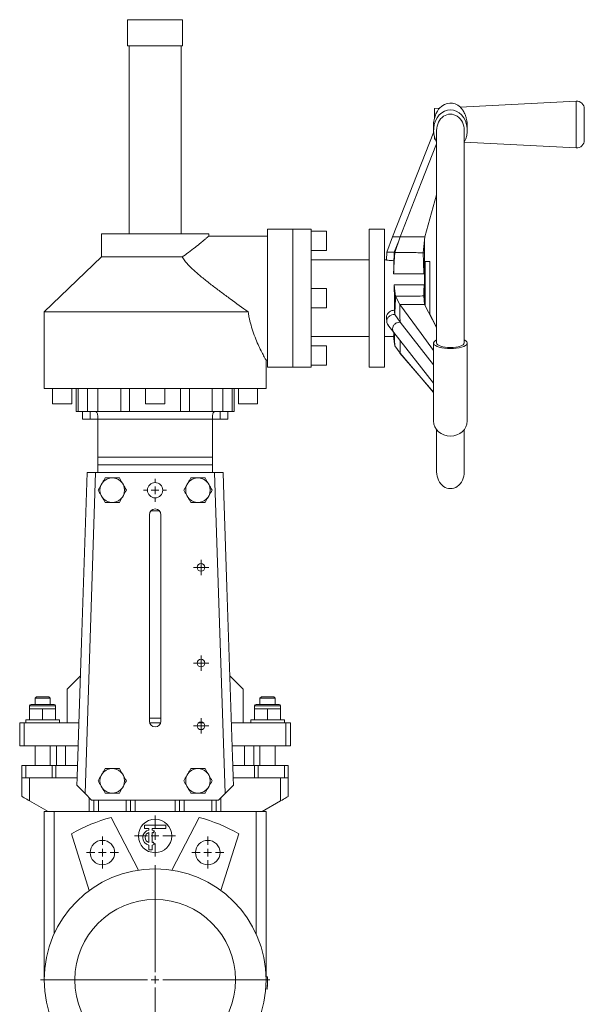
# Model space of a CAD drawing. Header units: millimetres. Extents: x -162 to 643, y -61 to 932.
# Tile 2 of 3: x -162 to 207, y 288 to 932. Entities that reach past the tile are written whole.
import ezdxf

# ---------------------------------------------------------------- set-up
doc = ezdxf.new("R2010")
doc.units = ezdxf.units.MM

# ---------------------------------------------------------------- blocks, each defined once
blk = doc.blocks.new('SW_CENTERMARKSYMBOL_0')
at = {"color": 0, "linetype": 'Continuous', "lineweight": 0}
for p, q in [((0, 5), (0, 75)), ((-5, 0), (-75, 0)), ((0, 0), (-2.5, 0)), ((0, 0), (0, 2.5)), ((0, 0), (0, -2.5)), ((0, 0), (2.5, 0)), ((5, 0), (75, 0)), ((0, -5), (0, -75))]:
    blk.add_line(p, q, dxfattribs=at)
blk = doc.blocks.new('SW_CENTERMARKSYMBOL_1')
at = {"color": 0, "linetype": 'Continuous', "lineweight": 0}
for p, q in [((0, 5), (0, 10.5)), ((-5, 0), (-10.5, 0)), ((0, 0), (-2.5, 0)), ((0, 0), (0, 2.5)), ((0, 0), (0, -2.5)), ((0, 0), (2.5, 0)), ((5, 0), (10.5, 0)), ((0, -5), (0, -10.5))]:
    blk.add_line(p, q, dxfattribs=at)
blk = doc.blocks.new('SW_CENTERMARKSYMBOL_2')
at = {"color": 0, "linetype": 'Continuous', "lineweight": 0}
for p, q in [((0, 5), (0, 10.5)), ((-5, 0), (-10.5, 0)), ((0, 0), (-2.5, 0)), ((0, 0), (0, 2.5)), ((0, 0), (0, -2.5)), ((0, 0), (2.5, 0)), ((5, 0), (10.5, 0)), ((0, -5), (0, -10.5))]:
    blk.add_line(p, q, dxfattribs=at)
blk = doc.blocks.new('SW_CENTERMARKSYMBOL_5')
at = {"color": 0, "linetype": 'Continuous', "lineweight": 0}
for p, q in [((0, 5), (0, 13.4)), ((-5, 0), (-13.4, 0)), ((0, 0), (-2.5, 0)), ((0, 0), (0, 2.5)), ((0, 0), (0, -2.5)), ((0, 0), (2.5, 0)), ((5, 0), (13.4, 0)), ((0, -5), (0, -13.4))]:
    blk.add_line(p, q, dxfattribs=at)
blk = doc.blocks.new('SW_CENTERMARKSYMBOL_6')
at = {"color": 0, "linetype": 'Continuous', "lineweight": 0}
for p, q in [((-2.5, 0), (-5, 0)), ((0, 0), (-2.5, 0)), ((0, 2.5), (0, 5)), ((0, 0), (0, 2.5)), ((0, 0), (0, -2.5)), ((0, 0), (2.5, 0)), ((2.5, 0), (5, 0)), ((0, -2.5), (0, -5))]:
    blk.add_line(p, q, dxfattribs=at)
blk = doc.blocks.new('SW_CENTERMARKSYMBOL_7')
at = {"color": 0, "linetype": 'Continuous', "lineweight": 0}
for p, q in [((-2.5, 0), (-5, 0)), ((0, 0), (-2.5, 0)), ((0, 2.5), (0, 5)), ((0, 0), (0, 2.5)), ((0, 0), (0, -2.5)), ((0, 0), (2.5, 0)), ((2.5, 0), (5, 0)), ((0, -2.5), (0, -5))]:
    blk.add_line(p, q, dxfattribs=at)
blk = doc.blocks.new('SW_CENTERMARKSYMBOL_8')
at = {"color": 0, "linetype": 'Continuous', "lineweight": 0}
for p, q in [((-2.5, 0), (-5, 0)), ((0, 0), (-2.5, 0)), ((0, 2.5), (0, 5)), ((0, 0), (0, 2.5)), ((0, 0), (0, -2.5)), ((0, 0), (2.5, 0)), ((2.5, 0), (5, 0)), ((0, -2.5), (0, -5))]:
    blk.add_line(p, q, dxfattribs=at)
blk = doc.blocks.new('SW_CENTERMARKSYMBOL_9')
at = {"color": 0, "linetype": 'Continuous', "lineweight": 0}
for p, q in [((0, 5), (0, 7.5)), ((-5, 0), (-7.5, 0)), ((0, 0), (-2.5, 0)), ((0, 0), (0, 2.5)), ((0, 0), (0, -2.5)), ((0, 0), (2.5, 0)), ((5, 0), (7.5, 0)), ((0, -5), (0, -7.5))]:
    blk.add_line(p, q, dxfattribs=at)

msp = doc.modelspace()

# ---------------------------------------------------------------- linework, layer by layer
at = {"color": 7, "linetype": 'Continuous', "lineweight": 15}
for p, q in [((-91.52, 931.82), (-91.52, 914.82)), ((-91.52, 931.82), (-73.52, 931.82)), ((-73.52, 931.82), (-55.52, 931.82)), ((-55.52, 914.82), (-55.52, 931.82)), ((-91.52, 914.82), (-73.52, 914.82)), ((-90.52, 914.82), (-90.52, 791.82)), ((-73.52, 914.82), (-55.52, 914.82)), ((-56.52, 791.82), (-56.52, 914.82)), ((201.72, 878.55), (125.95, 874.69)), ((112.32, 873.99), (108.98, 873.82)), ((108.98, 867.09), (108.98, 873.82)), ((206.98, 863.32), (206.98, 873.56)), ((108.48, 863.32), (108.48, 859.46)), ((130.48, 859.46), (130.48, 862.74)), ((206.98, 853.08), (206.98, 863.32)), ((108.56, 858.46), (81.66, 789.9)), ((110.48, 859.46), (110.48, 720.45)), ((128.48, 720.45), (128.48, 859.46)), ((108.98, 853.7), (108.98, 855.42)), ((109.6, 853.79), (108.98, 853.7)), ((128.56, 851.82), (201.72, 848.09)), ((102.74, 789.85), (110.48, 817.25)), ((-108.52, 791.82), (-108.52, 776.82)), ((-108.52, 791.82), (-73.52, 791.82)), ((-73.52, 791.82), (-38.52, 791.82)), ((-38.52, 790.25), (-38.52, 791.82)), ((16.38, 794.82), (-0.12, 794.82)), ((-0.12, 749.82), (-0.12, 794.82)), ((16.38, 749.82), (16.38, 794.82)), ((16.48, 793.82), (16.38, 793.82)), ((28.48, 794.82), (16.48, 794.82)), ((16.48, 749.82), (16.48, 794.82)), ((28.48, 749.82), (28.48, 794.82)), ((38.48, 793.57), (28.48, 793.57)), ((38.48, 793.57), (38.48, 781.07)), ((76.48, 794.82), (66.48, 794.82)), ((66.48, 749.82), (66.48, 794.82)), ((76.48, 749.82), (76.48, 794.82)), ((-0.12, 790.32), (-38.61, 790.32)), ((81.66, 789.9), (77.84, 779.8)), ((82.74, 779.82), (85.71, 787.38)), ((83.14, 779.73), (86.55, 789.89)), ((85.7, 787.36), (85.7, 787.38)), ((85.71, 787.38), (85.71, 787.4)), ((101.75, 779.51), (102.74, 789.85)), ((102.48, 779.33), (102.48, 787.17)), ((28.48, 781.07), (38.48, 781.07)), ((77.84, 779.8), (77.62, 774.81)), ((102.48, 774.82), (102.48, 779.33)), ((-108.52, 776.82), (-146.02, 740.82)), ((-108.52, 776.82), (-55.81, 776.82)), ((66.48, 774.82), (28.48, 774.82)), ((77.67, 774.82), (76.48, 774.82)), ((102.48, 774.82), (102.48, 747.15)), ((105.98, 773.82), (102.98, 773.82)), ((102.98, 749.82), (102.98, 773.82)), ((105.98, 749.82), (105.98, 773.82)), ((102.98, 763.82), (102.48, 763.82)), ((38.48, 756.07), (28.48, 756.07)), ((38.48, 756.07), (38.48, 743.57)), ((-0.12, 704.82), (-0.12, 749.82)), ((16.38, 704.82), (16.38, 749.82)), ((16.48, 704.82), (16.48, 749.82)), ((28.48, 704.82), (28.48, 749.82)), ((66.48, 704.82), (66.48, 749.82)), ((76.48, 704.82), (76.48, 749.82)), ((83.69, 751.16), (86.34, 745.63)), ((102.05, 751.24), (102.63, 745.65)), ((102.98, 744.98), (102.98, 749.82)), ((105.98, 739.27), (105.98, 749.82)), ((-146.02, 740.82), (-146.02, 690.82)), ((-146.02, 740.82), (-12.72, 740.82)), ((28.48, 743.57), (38.48, 743.57)), ((102.63, 745.65), (110.48, 730.75)), ((77.63, 736.9), (77.86, 734.39)), ((83.11, 739.2), (86.56, 734.12)), ((105.98, 739.47), (110.48, 730.88)), ((78.66, 732.38), (82.5, 727.4)), ((82.52, 727.38), (108.48, 694.29)), ((28.48, 724.82), (66.48, 724.82)), ((76.48, 724.82), (82.4, 724.82)), ((38.48, 718.57), (28.48, 718.57)), ((38.48, 718.57), (38.48, 712.32)), ((83.14, 718.65), (86.55, 713.96)), ((85.69, 715.14), (86.34, 713.97)), ((108.48, 720.45), (108.48, 669.57)), ((130.48, 669.57), (130.48, 720.45)), ((-1.02, 690.82), (-1.02, 709.32)), ((-1.02, 709.32), (-0.12, 709.32)), ((38.48, 712.32), (38.48, 706.07)), ((86.54, 713.97), (86.34, 713.97)), ((-0.12, 704.82), (16.38, 704.82)), ((16.38, 705.82), (16.48, 705.82)), ((16.48, 704.82), (28.48, 704.82)), ((28.48, 706.07), (38.48, 706.07)), ((66.48, 704.82), (76.48, 704.82)), ((-146.02, 690.82), (-73.52, 690.82)), ((-140.52, 690.82), (-140.52, 680.82)), ((-128.02, 680.82), (-128.02, 690.82)), ((-125.1, 690.82), (-125.1, 675.82)), ((-123.86, 690.82), (-123.86, 675.82)), ((-117.75, 690.82), (-117.75, 675.82)), ((-110.91, 690.82), (-110.91, 675.82)), ((-95.91, 690.82), (-95.91, 675.82)), ((-90.18, 690.82), (-90.18, 675.82)), ((-79.77, 690.82), (-79.77, 680.82)), ((-73.52, 690.82), (-1.02, 690.82)), ((-67.27, 680.82), (-67.27, 690.82)), ((-56.87, 690.82), (-56.87, 675.82)), ((-51.14, 690.82), (-51.14, 675.82)), ((-36.14, 690.82), (-36.14, 675.82)), ((-29.3, 690.82), (-29.3, 675.82)), ((-23.19, 690.82), (-23.19, 675.82)), ((-21.95, 675.82), (-21.95, 690.82)), ((-19.02, 690.82), (-19.02, 680.82)), ((-6.52, 680.82), (-6.52, 690.82)), ((-128.02, 680.82), (-140.52, 680.82)), ((-125.1, 675.82), (-123.86, 675.82)), ((-123.86, 675.82), (-117.75, 675.82)), ((-121.02, 670.82), (-121.02, 675.82)), ((-117.75, 675.82), (-110.91, 675.82)), ((-116.02, 675.82), (-116.02, 670.82)), ((-110.91, 675.82), (-110.8, 675.82)), ((-36.25, 675.82), (-110.8, 675.82)), ((-67.27, 680.82), (-79.77, 680.82)), ((-36.25, 675.82), (-36.14, 675.82)), ((-36.14, 675.82), (-29.3, 675.82)), ((-31.02, 675.82), (-31.02, 670.82)), ((-29.3, 675.82), (-23.19, 675.82)), ((-26.02, 675.82), (-26.02, 670.82)), ((-23.19, 675.82), (-21.95, 675.82)), ((-6.52, 680.82), (-19.02, 680.82)), ((-116.02, 670.82), (-121.02, 670.82)), ((-111.02, 670.82), (-116.02, 670.82)), ((-36.02, 670.82), (-111.02, 670.82)), ((-111.02, 670.82), (-111.02, 645.82)), ((-31.02, 670.82), (-36.02, 670.82)), ((-36.02, 670.82), (-36.02, 645.82)), ((-26.02, 670.82), (-31.02, 670.82)), ((110.48, 663.87), (110.48, 636.32)), ((128.48, 636.32), (128.48, 663.87)), ((-36.02, 645.82), (-111.02, 645.82)), ((-111.02, 645.82), (-111.02, 640.82)), ((-36.02, 645.82), (-36.02, 640.82)), ((-36.02, 640.82), (-111.02, 640.82)), ((-111.02, 640.82), (-111.02, 635.82)), ((-36.02, 640.82), (-36.02, 635.82)), ((-112.44, 635.82), (-119.29, 426.09)), ((-118.02, 635.82), (-112.44, 635.82)), ((-112.44, 635.82), (-73.52, 635.82)), ((-100.89, 632.33), (-102.16, 632.33)), ((-73.52, 635.82), (-34.61, 635.82)), ((-44.89, 632.33), (-46.16, 632.33)), ((-27.76, 426.09), (-34.61, 635.82)), ((-34.61, 635.82), (-29.02, 635.82)), ((-108.77, 627.77), (-110.76, 624.33)), ((-108.14, 628.88), (-108.77, 627.77)), ((-94.28, 627.77), (-94.91, 628.88)), ((-52.77, 627.77), (-54.76, 624.33)), ((-52.14, 628.88), (-52.77, 627.77)), ((-38.28, 627.77), (-38.91, 628.88)), ((-108.77, 620.88), (-108.14, 619.77)), ((-94.91, 619.77), (-94.28, 620.88)), ((-52.77, 620.88), (-52.14, 619.77)), ((-38.91, 619.77), (-38.28, 620.88)), ((-102.16, 616.32), (-100.89, 616.32)), ((-46.16, 616.32), (-44.89, 616.32)), ((-77.27, 473.32), (-77.27, 608.32)), ((-70.73, 610.82), (-76.32, 610.82)), ((-69.77, 608.32), (-69.77, 473.32)), ((-122.37, 502.98), (-131.02, 494.32)), ((-16.02, 494.32), (-24.68, 502.98)), ((-151.02, 489.32), (-152.02, 488.32)), ((-151.02, 489.32), (-147.02, 489.32)), ((-147.02, 489.32), (-143.02, 489.32)), ((-142.02, 488.32), (-143.02, 489.32)), ((-131.02, 472.32), (-131.02, 494.32)), ((-16.02, 472.32), (-16.02, 494.32)), ((-4.02, 489.32), (-5.02, 488.32)), ((-4.02, 489.32), (-0.02, 489.32)), ((-0.02, 489.32), (3.98, 489.32)), ((4.98, 488.32), (3.98, 489.32)), ((-155.52, 483.32), (-155.52, 481.32)), ((-154.52, 484.32), (-147.02, 484.32)), ((-152.02, 488.32), (-152.02, 484.32)), ((-147.02, 488.32), (-152.02, 488.32)), ((-142.02, 488.32), (-147.02, 488.32)), ((-147.02, 484.32), (-139.52, 484.32)), ((-142.02, 484.32), (-142.02, 488.32)), ((-138.52, 481.32), (-138.52, 483.32)), ((-8.52, 483.32), (-8.52, 481.32)), ((-7.52, 484.32), (-0.02, 484.32)), ((-5.02, 488.32), (-5.02, 484.32)), ((-0.02, 488.32), (-5.02, 488.32)), ((4.98, 488.32), (-0.02, 488.32)), ((-0.02, 484.32), (7.48, 484.32)), ((4.98, 484.32), (4.98, 488.32)), ((8.48, 481.32), (8.48, 483.32)), ((-155.52, 481.32), (-155.52, 474.32)), ((-151.27, 481.32), (-155.52, 481.32)), ((-147.02, 481.32), (-151.27, 481.32)), ((-147.02, 481.32), (-147.02, 474.32)), ((-142.77, 481.32), (-147.02, 481.32)), ((-138.52, 481.32), (-142.77, 481.32)), ((-138.52, 481.32), (-138.52, 474.32)), ((-8.52, 481.32), (-8.52, 474.32)), ((-8.52, 481.32), (-4.27, 481.32)), ((-4.27, 481.32), (-0.02, 481.32)), ((-0.02, 481.32), (-0.02, 474.32)), ((-0.02, 481.32), (4.23, 481.32)), ((4.23, 481.32), (8.48, 481.32)), ((8.48, 481.32), (8.48, 474.32)), ((-162.02, 472.32), (-162.02, 457.32)), ((-162.02, 472.32), (-159.02, 472.32)), ((-159.02, 472.32), (-159.02, 457.32)), ((-159.02, 472.32), (-123.37, 472.32)), ((-158.02, 474.32), (-158.02, 472.32)), ((-147.02, 474.32), (-158.02, 474.32)), ((-136.02, 474.32), (-147.02, 474.32)), ((-136.02, 472.32), (-136.02, 474.32)), ((-77.27, 475.32), (-69.77, 475.32)), ((-77.14, 472.32), (-69.91, 472.32)), ((-45.02, 472.32), (-42.02, 472.32)), ((-23.68, 472.32), (11.98, 472.32)), ((-11.02, 474.32), (-11.02, 472.32)), ((-11.02, 474.32), (-0.02, 474.32)), ((-0.02, 474.32), (10.98, 474.32)), ((10.98, 472.32), (10.98, 474.32)), ((11.98, 472.32), (11.98, 457.32)), ((11.98, 472.32), (14.98, 472.32)), ((14.98, 472.32), (14.98, 457.32)), ((-162.02, 457.32), (-159.02, 457.32)), ((-159.02, 457.32), (-123.86, 457.32)), ((-152.02, 457.32), (-152.02, 444.32)), ((-142.02, 444.32), (-142.02, 457.32)), ((-138.02, 457.32), (-138.02, 444.32)), ((-132.02, 457.32), (-132.02, 444.32)), ((-23.19, 457.32), (11.98, 457.32)), ((-15.02, 457.32), (-15.02, 444.32)), ((-9.02, 457.32), (-9.02, 444.32)), ((-5.02, 457.32), (-5.02, 444.32)), ((4.98, 444.32), (4.98, 457.32)), ((11.98, 457.32), (14.98, 457.32)), ((-160.52, 436.32), (-160.52, 444.32)), ((-160.52, 444.32), (-158.02, 444.32)), ((-158.02, 436.32), (-158.02, 444.32)), ((-158.02, 444.32), (-140.9, 444.32)), ((-140.9, 436.32), (-140.9, 444.32)), ((-140.9, 444.32), (-138.4, 444.32)), ((-138.4, 436.32), (-138.4, 444.32)), ((-138.4, 444.32), (-124.29, 444.32)), ((-124.29, 444.32), (-124.55, 436.32)), ((-124.11, 449.82), (-124.29, 444.32)), ((-22.94, 449.82), (-22.76, 444.32)), ((-22.76, 444.32), (-22.5, 436.32)), ((-22.76, 444.32), (-8.65, 444.32)), ((-8.65, 436.32), (-8.65, 444.32)), ((-8.65, 444.32), (-6.15, 444.32)), ((-6.15, 436.32), (-6.15, 444.32)), ((-6.15, 444.32), (10.98, 444.32)), ((10.98, 436.32), (10.98, 444.32)), ((10.98, 444.32), (13.48, 444.32)), ((13.48, 436.32), (13.48, 444.32)), ((-108.14, 438.88), (-108.77, 437.77)), ((-100.89, 442.33), (-102.16, 442.33)), ((-94.28, 437.77), (-94.91, 438.88)), ((-52.14, 438.88), (-52.77, 437.77)), ((-44.89, 442.33), (-46.16, 442.33)), ((-38.28, 437.77), (-38.91, 438.88)), ((-160.52, 436.32), (-158.02, 436.32)), ((-160.52, 424.14), (-160.52, 436.32)), ((-158.02, 436.32), (-140.9, 436.32)), ((-155.52, 421.25), (-155.52, 436.32)), ((-140.9, 436.32), (-138.4, 436.32)), ((-138.4, 436.32), (-124.55, 436.32)), ((-124.55, 436.32), (-124.71, 431.5)), ((-22.5, 436.32), (-22.34, 431.5)), ((-22.5, 436.32), (-8.65, 436.32)), ((-8.65, 436.32), (-6.15, 436.32)), ((-6.15, 436.32), (10.98, 436.32)), ((8.48, 421.25), (8.48, 436.32)), ((10.98, 436.32), (13.48, 436.32)), ((13.48, 424.14), (13.48, 436.32)), ((-115.03, 421.82), (-119.29, 426.09)), ((-108.77, 430.88), (-108.14, 429.77)), ((-102.16, 426.32), (-100.89, 426.32)), ((-94.91, 429.77), (-94.28, 430.88)), ((-52.77, 430.88), (-52.14, 429.77)), ((-46.16, 426.32), (-44.89, 426.32)), ((-38.91, 429.77), (-38.28, 430.88)), ((-27.76, 426.09), (-32.02, 421.82)), ((-155.52, 421.25), (-143.52, 414.32)), ((-115.03, 421.82), (-32.02, 421.82)), ((-113.52, 414.32), (-113.52, 421.82)), ((-110.52, 414.32), (-110.52, 421.82)), ((-92.52, 414.32), (-92.52, 421.82)), ((-89.52, 414.32), (-89.52, 421.82)), ((-57.52, 414.32), (-57.52, 421.82)), ((-54.52, 414.32), (-54.52, 421.82)), ((-36.52, 414.32), (-36.52, 421.82)), ((-33.52, 414.32), (-33.52, 421.82)), ((-3.52, 414.32), (8.48, 421.25)), ((-146.02, 304.32), (-146.02, 414.32)), ((-146.02, 414.32), (-143.52, 414.32)), ((-116.52, 414.32), (-143.52, 414.32)), ((-139.52, 334.33), (-139.52, 414.32)), ((-113.52, 414.32), (-116.52, 414.32)), ((-110.52, 414.32), (-113.52, 414.32)), ((-92.52, 414.32), (-110.52, 414.32)), ((-89.52, 414.32), (-92.52, 414.32)), ((-86.52, 414.32), (-89.52, 414.32)), ((-60.52, 414.32), (-86.52, 414.32)), ((-57.52, 414.32), (-60.52, 414.32)), ((-54.52, 414.32), (-57.52, 414.32)), ((-36.52, 414.32), (-54.52, 414.32)), ((-33.52, 414.32), (-36.52, 414.32)), ((-30.52, 414.32), (-33.52, 414.32)), ((-3.52, 414.32), (-30.52, 414.32)), ((-7.52, 334.33), (-7.52, 414.32)), ((-3.52, 414.32), (-1.02, 414.32)), ((-1.02, 304.32), (-1.02, 414.32)), ((-84.4, 376), (-102.34, 410.48)), ((-62.65, 376), (-44.71, 410.48)), ((-128.21, 399.77), (-116.52, 362.7)), ((-80.52, 403.32), (-80.52, 405.32)), ((-80.52, 405.32), (-66.52, 405.32)), ((-77.52, 403.32), (-80.52, 403.32)), ((-77.52, 402.22), (-77.52, 403.32)), ((-77.52, 393.97), (-77.52, 400.68)), ((-75.52, 402.22), (-75.52, 403.32)), ((-66.52, 403.32), (-75.52, 403.32)), ((-75.52, 393.97), (-75.52, 400.68)), ((-74.02, 401.65), (-74.77, 400.35)), ((-66.52, 405.32), (-66.52, 403.32)), ((-18.84, 399.77), (-30.53, 362.7)), ((-74.02, 392.99), (-74.77, 394.29)), ((-77.52, 389.32), (-77.52, 392.42)), ((-77.52, 389.32), (-75.52, 389.32)), ((-75.52, 389.32), (-75.52, 392.42)), ((-1.05, 306.31), (-0.05, 306.34)), ((-1.02, 304.31), (-0.02, 304.31)), ((-1.27, 298.32), (-0.28, 298.24)), ((-1.14, 300.32), (-0.14, 300.26))]:
    msp.add_line(p, q, dxfattribs=at)
at = {"color": 8, "linetype": 'Continuous', "lineweight": 15}
for p, q in [((201.72, 863.32), (201.72, 878.55)), ((201.72, 848.09), (201.72, 863.32)), ((-147.02, 483.32), (-155.52, 483.32)), ((-138.52, 483.32), (-147.02, 483.32)), ((-0.02, 483.32), (-8.52, 483.32)), ((8.48, 483.32), (-0.02, 483.32)), ((-116.52, 414.32), (-116.52, 423.32)), ((-86.52, 414.32), (-86.52, 421.82)), ((-60.52, 414.32), (-60.52, 421.82)), ((-30.52, 414.32), (-30.52, 423.32))]:
    msp.add_line(p, q, dxfattribs=at)
at = {"color": 7, "linetype": 'Continuous', "lineweight": 15, "flags": 128}
for points in [[(86.55, 789.89), (100.42, 825.1), (110.48, 850.63)], [(86.55, 789.89), (95.62, 789.87), (102.74, 789.85)], [(82.36, 765.68), (82.8, 773.55), (83.14, 779.73)], [(82.51, 774.32), (82.64, 777.4), (82.74, 779.82)], [(102.09, 765.69), (101.9, 773.42), (101.75, 779.51)], [(102.09, 765.69), (96.84, 765.68), (91.59, 765.68), (82.36, 765.68)], [(82.66, 758.63), (83.24, 754.45), (83.69, 751.16)], [(82.66, 758.63), (87.91, 758.63), (93.16, 758.63), (102.25, 758.62)], [(102.25, 758.62), (102.14, 754.49), (102.05, 751.24)], [(82.82, 741.91), (82.98, 740.39), (83.11, 739.2)], [(102.63, 745.65), (93.5, 745.64), (86.34, 745.63)], [(86.34, 745.63), (100.32, 726.65), (108.48, 715.57)], [(86.56, 734.12), (100.57, 716.32), (108.48, 706.29)], [(82.36, 725.16), (82.8, 721.51), (83.14, 718.65)], [(86.34, 713.97), (100.32, 697.71), (108.48, 688.22)], [(86.55, 713.96), (100.42, 697.71), (108.48, 688.28)], [(-124.11, 449.82), (-123.62, 464.82), (-121.66, 524.78), (-118.02, 635.82)], [(-29.02, 635.82), (-28.53, 620.83), (-26.57, 560.86), (-22.94, 449.82)], [(-124.71, 431.5), (-123.58, 430.37), (-122.26, 429.05), (-120.81, 427.6), (-119.29, 426.09)], [(-27.76, 426.09), (-26.24, 427.6), (-24.79, 429.05), (-23.47, 430.37), (-22.34, 431.5)], [(-160.52, 424.14), (-160.43, 424.08), (-160.14, 423.92), (-159.68, 423.65), (-159.06, 423.29), (-158.3, 422.86), (-157.44, 422.36), (-156.5, 421.81), (-155.52, 421.25)], [(8.48, 421.25), (9.45, 421.81), (10.39, 422.36), (11.25, 422.86), (12.01, 423.29), (12.63, 423.65), (13.09, 423.92), (13.38, 424.08), (13.48, 424.14)]]:
    msp.add_lwpolyline(points, dxfattribs=at)
at = {"color": 7, "linetype": 'Continuous', "lineweight": 15}
for centre, radius in [((-73.52, 624.32), 5), ((-43.52, 573.82), 2.5), ((-43.52, 511.32), 2.5), ((-43.52, 470.32), 2.5), ((-73.52, 398.32), 10.9), ((-107.97, 387.47), 8), ((-39.08, 387.47), 8), ((-73.52, 304.32), 72.5), ((-73.52, 304.32), 52.5)]:
    msp.add_circle(centre, radius, dxfattribs=at)
for centre, radius, start, end in [((201.98, 873.56), 5, 0, 92.92072), ((201.98, 853.08), 5, 267.07928, 0), ((-101.52, 624.33), 8.03, 94.56713, 145.43287), ((-101.52, 624.33), 8.03, 34.56713, 85.43287), ((-45.52, 624.33), 8.03, 94.56713, 145.43287), ((-45.52, 624.33), 8.03, 34.56713, 85.43287), ((-101.52, 624.33), 8.03, 154.56713, 205.43287), ((-101.52, 624.33), 8.03, 334.56713, 25.43287), ((-45.52, 624.33), 8.03, 154.56713, 205.43287), ((-45.52, 624.33), 8.03, 334.56713, 25.43287), ((-101.52, 624.33), 8.03, 214.56713, 265.43287), ((-101.52, 624.33), 8.03, 274.56713, 325.43287), ((-45.52, 624.33), 8.03, 214.56713, 265.43287), ((-45.52, 624.33), 8.03, 274.56713, 325.43287), ((-73.52, 608.32), 3.75, 0, 180), ((-154.52, 483.32), 1, 90, 180), ((-139.52, 483.32), 1, 0, 90), ((-7.52, 483.32), 1, 90, 180), ((7.48, 483.32), 1, 0, 90), ((-73.52, 473.32), 3.75, 180, 0), ((-101.52, 434.33), 8.03, 154.56713, 205.43287), ((-101.52, 434.33), 8.03, 94.56713, 145.43287), ((-101.52, 434.33), 8.03, 34.56713, 85.43287), ((-101.52, 434.33), 8.03, 334.56713, 25.43287), ((-45.52, 434.33), 8.03, 154.56713, 205.43287), ((-45.52, 434.33), 8.03, 94.56713, 145.43287), ((-45.52, 434.33), 8.03, 34.56713, 85.43287), ((-45.52, 434.33), 8.03, 334.56713, 25.43287), ((-101.52, 434.33), 8.03, 214.56713, 265.43287), ((-101.52, 434.33), 8.03, 274.56713, 325.43287), ((-45.52, 434.33), 8.03, 214.56713, 265.43287), ((-45.52, 434.33), 8.03, 274.56713, 325.43287), ((-73.52, 304.32), 110, 105.18798, 119.81202), ((-73.52, 304.32), 110, 60.18798, 74.81202), ((-76.52, 397.32), 5, 101.53696, 258.46304), ((-76.52, 397.32), 3.5, 106.60155, 253.39845), ((-76.52, 397.32), 5, 60, 78.46304), ((-76.52, 397.32), 3.5, 60, 73.39845), ((-76.52, 397.32), 3.5, 286.60155, 300), ((-76.52, 397.32), 5, 281.53696, 300), ((-73.52, 304.32), 73.5, 356.83095, 359.9921), ((-73.52, 304.32), 73.5, 359.9921, 1.57267), ((-73.52, 304.32), 73.5, 355.25038, 356.83095)]:
    msp.add_arc(centre, radius, start, end, dxfattribs=at)
for centre, major_axis, ratio, start_param, end_param in [((119.48, 863.32), (0, -14), 0.785714, 2.511317, 3.847231), ((119.48, 859.46), (0, 13.52), 0.813431, 4.099834, 8.466536), ((119.48, 859.46), (0, 10.63), 0.847044, 4.712389, 7.853982), ((119.48, 863.32), (0, -14), 0.785714, 4.409724, 4.712389), ((119.48, 720.45), (11, 0), 0.329406, 2.529038, 6.89574), ((119.48, 720.45), (9, 0), 0.316334, 3.141593, 6.283185), ((119.48, 669.57), (11, 0), 0.899954, 3.141593, 6.283185), ((119.48, 636.32), (0, 11), 0.818182, 1.570796, 4.712389)]:
    msp.add_ellipse(centre, major_axis=major_axis, ratio=ratio, start_param=start_param, end_param=end_param, dxfattribs=at)
for points, knots in [([(108.98, 867.09), (109.12, 867.64), (109.42, 868.77), (110.21, 870.73), (111.23, 872.58), (112.2, 873.82), (112.29, 873.92), (112.33, 873.96)], [0, 0, 0, 0, 0.141076, 0.286507, 0.571146, 0.819594, 1, 1, 1, 1]), ([(125.96, 874.63), (125.99, 874.6), (126.03, 874.56), (126.58, 873.96), (127.37, 872.97), (128.34, 871.45), (129.25, 869.43), (129.86, 867.6), (130.26, 865.64), (130.5, 863.95), (130.43, 862.92), (130.41, 862.58)], [0, 0, 0, 0, 0.1290384, 0.2224672, 0.3185726, 0.5115638, 0.6232667, 0.7387963, 0.8405737, 0.9464374, 1, 1, 1, 1]), ([(-38.61, 790.25), (-38.58, 790.27), (-38.49, 790.36), (-38.98, 789.93), (-40, 789.05), (-41.61, 787.69), (-43.95, 785.73), (-47.27, 783.04), (-51.35, 779.87), (-54.42, 777.77), (-55.81, 776.82)], [0, 0, 0, 0, 0.0388253, 0.1533329, 0.2710914, 0.3878396, 0.5070857, 0.6784762, 0.8547826, 1, 1, 1, 1]), ([(81.66, 789.9), (81.66, 789.9), (81.53, 789.9), (81.99, 789.9), (83.04, 789.9), (84.73, 789.9), (86.04, 789.9), (86.69, 789.9)], [0, 0, 0, 0, 0.005551, 0.253985, 0.502852, 0.751666, 1, 1, 1, 1]), ([(77.87, 779.8), (77.92, 779.8), (78.04, 779.81), (79.15, 779.82), (80.79, 779.82), (82.09, 779.82), (82.74, 779.82)], [0, 0, 0, 0, 0.238685, 0.491932, 0.745326, 1, 1, 1, 1]), ([(82.74, 779.82), (82.77, 779.82), (82.82, 779.8), (83.04, 779.75), (83.14, 779.73)], [0, 0, 0, 0, 0.5597983, 1, 1, 1, 1]), ([(101.75, 779.51), (101.89, 779.47), (102.16, 779.41), (102.44, 779.34), (102.45, 779.34), (102.45, 779.33)], [0, 0, 0, 0, 0.384632, 0.750274, 1, 1, 1, 1]), ([(-55.81, 776.82), (-55.59, 776.4), (-55.33, 775.98), (-54.78, 775.13), (-54.48, 774.71), (-53.52, 773.45), (-52.81, 772.63), (-51.32, 771.01), (-50.52, 770.22), (-48.87, 768.63), (-48.01, 767.85), (-45.39, 765.52), (-43.57, 764.01), (-39.87, 761.02), (-37.99, 759.54), (-35.12, 757.33), (-34.16, 756.59), (-32.22, 755.12), (-31.24, 754.39), (-28.32, 752.19), (-26.36, 750.75), (-20.51, 746.44), (-16.61, 743.62), (-12.72, 740.82)], [0, 0, 0, 0, 0.03125, 0.03125, 0.0625, 0.0625, 0.125, 0.125, 0.1875, 0.1875, 0.25, 0.25, 0.375, 0.375, 0.5, 0.5, 0.5625, 0.5625, 0.625, 0.625, 0.75, 0.75, 1, 1, 1, 1]), ([(82.51, 774.32), (81.96, 774.33), (80.87, 774.35), (79.41, 774.51), (78.31, 774.68), (77.67, 774.81), (77.67, 774.81), (77.67, 774.81)], [0, 0, 0, 0, 0.2097317, 0.4194996, 0.6294703, 0.8404915, 1, 1, 1, 1]), ([(82.36, 765.68), (82.4, 766.78), (82.43, 767.8), (82.45, 769.18), (82.46, 769.62), (82.47, 770.46), (82.48, 770.86), (82.48, 771.59), (82.48, 771.93), (82.49, 772.56), (82.49, 772.85), (82.49, 773.63), (82.5, 774.03), (82.51, 774.32)], [0, 0, 0, 0, 0.25, 0.25, 0.375, 0.375, 0.5, 0.5, 0.625, 0.625, 0.75, 0.75, 1, 1, 1, 1]), ([(102.48, 774.82), (102.48, 774.82), (102.47, 774.77), (102.45, 774.62), (102.45, 774.56), (102.43, 774.4), (102.42, 774.31), (102.37, 773.81), (102.32, 773.22), (102.25, 772.23), (102.24, 772.02), (102.21, 771.58), (102.2, 771.35), (102.17, 770.63), (102.15, 770.11), (102.12, 768.98), (102.11, 768.38), (102.09, 767.41), (102.09, 767.08), (102.09, 766.39), (102.09, 766.04), (102.09, 765.69)], [0, 0, 0, 0, 0.125, 0.125, 0.1875, 0.1875, 0.25, 0.25, 0.5, 0.5, 0.5625, 0.5625, 0.625, 0.625, 0.75, 0.75, 0.875, 0.875, 0.9375, 0.9375, 1, 1, 1, 1]), ([(82.82, 741.91), (82.84, 743.11), (82.88, 745.53), (82.89, 749.32), (82.84, 753.77), (82.73, 756.82), (82.66, 758.63)], [0, 0, 0, 0, 0.220759, 0.441521, 0.667529, 1, 1, 1, 1]), ([(102.25, 758.62), (102.25, 757.3), (102.26, 754.63), (102.3, 751.14), (102.34, 749.05), (102.35, 748.38)], [0, 0, 0, 0, 0.398044, 0.807647, 1, 1, 1, 1]), ([(83.69, 751.16), (83.64, 750.16), (83.54, 748.17), (83.38, 745.18), (83.24, 742.19), (83.15, 740.19), (83.11, 739.2)], [0.7224566, 0.7224566, 0.7224566, 0.7224566, 0.7524369, 0.7824172, 0.8123975, 0.8423777, 0.8423777, 0.8423777, 0.8423777]), ([(-12.72, 740.82), (-12.55, 739.76), (-12.06, 736.75), (-10.88, 732.01), (-9.16, 726.7), (-7.21, 721.75), (-5.18, 717.28), (-3.63, 714.18), (-2.58, 712.17), (-1.76, 710.65), (-1.12, 709.49), (-1.1, 709.45), (-1.09, 709.44)], [0, 0, 0, 0, 0.059406, 0.168516, 0.280251, 0.4008, 0.524283, 0.654953, 0.722614, 0.790267, 0.909575, 1, 1, 1, 1]), ([(77.7, 736.91), (77.66, 737.16), (77.57, 737.88), (78.01, 739.11), (78.93, 740.41), (80.32, 741.41), (81.7, 741.86), (82.55, 741.89), (82.82, 741.91)], [0, 0, 0, 0, 0.104348, 0.297885, 0.495551, 0.699163, 0.905721, 1, 1, 1, 1]), ([(86.34, 745.63), (86.38, 743.49), (86.46, 739.65), (86.53, 735.81), (86.56, 734.12)], [0, 0, 0, 0, 0.560007, 1, 1, 1, 1]), ([(83.11, 739.2), (82.43, 739.13), (81.08, 739), (79.34, 737.99), (78.16, 736.55), (77.73, 734.86), (77.94, 733.36), (78.54, 732.66), (78.74, 732.42)], [0, 0, 0, 0, 0.184957, 0.36832, 0.549486, 0.728423, 0.905612, 1, 1, 1, 1]), ([(86.56, 734.12), (85.91, 734.05), (84.62, 733.92), (82.98, 732.92), (81.89, 731.48), (81.55, 729.79), (81.81, 728.33), (82.4, 727.65), (82.6, 727.42)], [0, 0, 0, 0, 0.180026, 0.360688, 0.542191, 0.724553, 0.907572, 1, 1, 1, 1]), ([(82.36, 725.16), (82.39, 725.41), (82.45, 725.9), (82.46, 726.93), (82.47, 727.44)], [0, 0, 0, 0, 0.506811, 1, 1, 1, 1]), ([(82.81, 727), (82.83, 725.95), (82.87, 723.16), (83.04, 720.38), (83.14, 718.65)], [0, 0, 0, 0, 0.376476, 1, 1, 1, 1]), ([(86.67, 722.09), (86.66, 721.07), (86.65, 718.35), (86.58, 715.64), (86.55, 713.96)], [0, 0, 0, 0, 0.378313, 1, 1, 1, 1]), ([(-116.02, 675.82), (-115.47, 675.82), (-114.35, 675.83), (-112.88, 675.76), (-111.84, 675.41), (-111.29, 674.68), (-111.07, 673.65), (-111.02, 672.35), (-111.02, 671.35), (-111.02, 670.82)], [0, 0, 0, 0, 0.156883, 0.313933, 0.464526, 0.594628, 0.71735, 0.852297, 1, 1, 1, 1]), ([(-36.02, 670.82), (-36.03, 671.38), (-36.03, 672.49), (-35.96, 673.96), (-35.61, 675.01), (-34.88, 675.56), (-33.86, 675.78), (-32.55, 675.83), (-31.55, 675.82), (-31.02, 675.82)], [0, 0, 0, 0, 0.156884, 0.313935, 0.464528, 0.594628, 0.717351, 0.852298, 1, 1, 1, 1]), ([(-106.14, 632.33), (-106.47, 631.77), (-106.79, 631.21), (-107.46, 630.06), (-107.8, 629.47), (-108.14, 628.88)], [0, 0, 0, 0, 0.5, 0.5, 1, 1, 1, 1]), ([(-106.14, 632.33), (-105.5, 632.33), (-104.85, 632.33), (-103.52, 632.33), (-102.84, 632.33), (-102.16, 632.33)], [0, 0, 0, 0, 0.5, 0.5, 1, 1, 1, 1]), ([(-100.89, 632.33), (-100.22, 632.33), (-99.55, 632.33), (-98.22, 632.33), (-97.56, 632.33), (-96.9, 632.33)], [0, 0, 0, 0, 0.5, 0.5, 1, 1, 1, 1]), ([(-50.14, 632.33), (-50.47, 631.77), (-50.79, 631.21), (-51.46, 630.06), (-51.8, 629.47), (-52.14, 628.88)], [0, 0, 0, 0, 0.5, 0.5, 1, 1, 1, 1]), ([(-50.14, 632.33), (-49.5, 632.33), (-48.85, 632.33), (-47.52, 632.33), (-46.84, 632.33), (-46.16, 632.33)], [0, 0, 0, 0, 0.5, 0.5, 1, 1, 1, 1]), ([(-44.89, 632.33), (-44.22, 632.33), (-43.55, 632.33), (-42.22, 632.33), (-41.56, 632.33), (-40.9, 632.33)], [0, 0, 0, 0, 0.5, 0.5, 1, 1, 1, 1]), ([(-110.76, 624.33), (-110.44, 623.77), (-110.12, 623.2), (-109.45, 622.05), (-109.11, 621.47), (-108.77, 620.88)], [0, 0, 0, 0, 0.5, 0.5, 1, 1, 1, 1]), ([(-92.28, 624.33), (-92.78, 625.18), (-93.44, 626.32), (-94.11, 627.49), (-94.28, 627.77)], [0, 0, 0, 0, 0.755215, 1, 1, 1, 1]), ([(-54.76, 624.33), (-54.44, 623.77), (-54.12, 623.2), (-53.45, 622.05), (-53.11, 621.47), (-52.77, 620.88)], [0, 0, 0, 0, 0.5, 0.5, 1, 1, 1, 1]), ([(-36.28, 624.33), (-36.78, 625.18), (-37.44, 626.32), (-38.11, 627.49), (-38.28, 627.77)], [0, 0, 0, 0, 0.755215, 1, 1, 1, 1]), ([(-96.9, 616.32), (-96.58, 616.88), (-96.26, 617.45), (-95.59, 618.59), (-95.25, 619.18), (-94.91, 619.77)], [0, 0, 0, 0, 0.5, 0.5, 1, 1, 1, 1]), ([(-40.9, 616.32), (-40.58, 616.88), (-40.26, 617.45), (-39.59, 618.59), (-39.25, 619.18), (-38.91, 619.77)], [0, 0, 0, 0, 0.5, 0.5, 1, 1, 1, 1]), ([(-106.14, 616.32), (-105.5, 616.32), (-104.85, 616.32), (-103.52, 616.32), (-102.84, 616.32), (-102.16, 616.32)], [0, 0, 0, 0, 0.5, 0.5, 1, 1, 1, 1]), ([(-100.89, 616.32), (-100.21, 616.32), (-99.55, 616.32), (-98.22, 616.32), (-97.56, 616.32), (-96.9, 616.32)], [0, 0, 0, 0, 0.5, 0.5, 1, 1, 1, 1]), ([(-50.14, 616.32), (-49.5, 616.32), (-48.85, 616.32), (-47.52, 616.32), (-46.84, 616.32), (-46.16, 616.32)], [0, 0, 0, 0, 0.5, 0.5, 1, 1, 1, 1]), ([(-44.89, 616.32), (-44.21, 616.32), (-43.55, 616.32), (-42.22, 616.32), (-41.56, 616.32), (-40.9, 616.32)], [0, 0, 0, 0, 0.5, 0.5, 1, 1, 1, 1]), ([(-106.14, 442.33), (-106.47, 441.77), (-106.79, 441.21), (-107.46, 440.06), (-107.8, 439.47), (-108.14, 438.88)], [0, 0, 0, 0, 0.5, 0.5, 1, 1, 1, 1]), ([(-106.14, 442.33), (-105.5, 442.33), (-104.85, 442.33), (-103.52, 442.33), (-102.84, 442.33), (-102.16, 442.33)], [0, 0, 0, 0, 0.5, 0.5, 1, 1, 1, 1]), ([(-100.89, 442.33), (-100.22, 442.33), (-99.55, 442.33), (-98.22, 442.33), (-97.56, 442.33), (-96.9, 442.33)], [0, 0, 0, 0, 0.5, 0.5, 1, 1, 1, 1]), ([(-92.28, 434.33), (-92.61, 434.88), (-92.93, 435.45), (-93.6, 436.6), (-93.94, 437.18), (-94.28, 437.77)], [0, 0, 0, 0, 0.5, 0.5, 1, 1, 1, 1]), ([(-50.14, 442.33), (-50.47, 441.77), (-50.79, 441.21), (-51.46, 440.06), (-51.8, 439.47), (-52.14, 438.88)], [0, 0, 0, 0, 0.5, 0.5, 1, 1, 1, 1]), ([(-50.14, 442.33), (-49.5, 442.33), (-48.85, 442.33), (-47.52, 442.33), (-46.84, 442.33), (-46.16, 442.33)], [0, 0, 0, 0, 0.5, 0.5, 1, 1, 1, 1]), ([(-44.89, 442.33), (-44.22, 442.33), (-43.55, 442.33), (-42.22, 442.33), (-41.56, 442.33), (-40.9, 442.33)], [0, 0, 0, 0, 0.5, 0.5, 1, 1, 1, 1]), ([(-36.28, 434.33), (-36.61, 434.88), (-36.93, 435.45), (-37.6, 436.6), (-37.94, 437.18), (-38.28, 437.77)], [0, 0, 0, 0, 0.5, 0.5, 1, 1, 1, 1]), ([(-110.76, 434.33), (-110.44, 433.77), (-110.12, 433.2), (-109.45, 432.05), (-109.11, 431.47), (-108.77, 430.88)], [0, 0, 0, 0, 0.5, 0.5, 1, 1, 1, 1]), ([(-54.76, 434.33), (-54.44, 433.77), (-54.12, 433.2), (-53.45, 432.05), (-53.11, 431.47), (-52.77, 430.88)], [0, 0, 0, 0, 0.5, 0.5, 1, 1, 1, 1]), ([(-106.14, 426.32), (-105.5, 426.32), (-104.85, 426.32), (-103.52, 426.32), (-102.84, 426.32), (-102.16, 426.32)], [0, 0, 0, 0, 0.5, 0.5, 1, 1, 1, 1]), ([(-100.89, 426.32), (-100.21, 426.32), (-99.55, 426.32), (-98.22, 426.32), (-97.56, 426.32), (-96.9, 426.32)], [0, 0, 0, 0, 0.5, 0.5, 1, 1, 1, 1]), ([(-96.9, 426.32), (-96.58, 426.88), (-96.26, 427.45), (-95.59, 428.59), (-95.25, 429.18), (-94.91, 429.77)], [0, 0, 0, 0, 0.5, 0.5, 1, 1, 1, 1]), ([(-50.14, 426.32), (-49.5, 426.32), (-48.85, 426.32), (-47.52, 426.32), (-46.84, 426.32), (-46.16, 426.32)], [0, 0, 0, 0, 0.5, 0.5, 1, 1, 1, 1]), ([(-44.89, 426.32), (-44.21, 426.32), (-43.55, 426.32), (-42.22, 426.32), (-41.56, 426.32), (-40.9, 426.32)], [0, 0, 0, 0, 0.5, 0.5, 1, 1, 1, 1]), ([(-40.9, 426.32), (-40.58, 426.88), (-40.26, 427.45), (-39.59, 428.59), (-39.25, 429.18), (-38.91, 429.77)], [0, 0, 0, 0, 0.5, 0.5, 1, 1, 1, 1])]:
    msp.add_open_spline(points, degree=3, knots=knots, dxfattribs=at)
for points in [[(83.14, 779.73), (84.68, 779.71), (87.77, 779.68), (92.43, 779.62), (97.09, 779.56), (100.2, 779.52), (101.75, 779.51)], [(102.05, 751.24), (100.53, 751.24), (97.48, 751.22), (92.89, 751.2), (88.29, 751.18), (85.23, 751.17), (83.69, 751.16)], [(-94.91, 628.88), (-95.59, 630.06), (-96.25, 631.2), (-96.9, 632.33)], [(-38.91, 628.88), (-39.59, 630.06), (-40.25, 631.2), (-40.9, 632.33)], [(-94.28, 620.88), (-93.6, 622.05), (-92.94, 623.2), (-92.28, 624.33)], [(-38.28, 620.88), (-37.6, 622.05), (-36.94, 623.2), (-36.28, 624.33)], [(-108.14, 619.77), (-107.46, 618.6), (-106.8, 617.45), (-106.14, 616.32)], [(-52.14, 619.77), (-51.46, 618.6), (-50.8, 617.45), (-50.14, 616.32)], [(-108.77, 437.77), (-109.45, 436.6), (-110.11, 435.45), (-110.76, 434.33)], [(-94.91, 438.88), (-95.59, 440.06), (-96.25, 441.2), (-96.9, 442.33)], [(-52.77, 437.77), (-53.45, 436.6), (-54.11, 435.45), (-54.76, 434.33)], [(-38.91, 438.88), (-39.59, 440.06), (-40.25, 441.2), (-40.9, 442.33)], [(-94.28, 430.88), (-93.6, 432.05), (-92.94, 433.2), (-92.28, 434.33)], [(-38.28, 430.88), (-37.6, 432.05), (-36.94, 433.2), (-36.28, 434.33)], [(-108.14, 429.77), (-107.46, 428.6), (-106.8, 427.45), (-106.14, 426.32)], [(-52.14, 429.77), (-51.46, 428.6), (-50.8, 427.45), (-50.14, 426.32)]]:
    msp.add_open_spline(points, degree=3, dxfattribs=at)

# ---------------------------------------------------------------- block references
at = {"color": 7, "linetype": 'Continuous', "lineweight": 0}
for name, p in [('SW_CENTERMARKSYMBOL_9', (-73.52, 624.32)), ('SW_CENTERMARKSYMBOL_6', (-43.52, 573.82)), ('SW_CENTERMARKSYMBOL_7', (-43.52, 511.32)), ('SW_CENTERMARKSYMBOL_8', (-43.52, 470.32)), ('SW_CENTERMARKSYMBOL_5', (-73.52, 398.32)), ('SW_CENTERMARKSYMBOL_1', (-107.97, 387.47)), ('SW_CENTERMARKSYMBOL_2', (-39.08, 387.47)), ('SW_CENTERMARKSYMBOL_0', (-73.52, 304.32))]:
    msp.add_blockref(name, p, dxfattribs=at)

doc.saveas('drawing.dxf')
